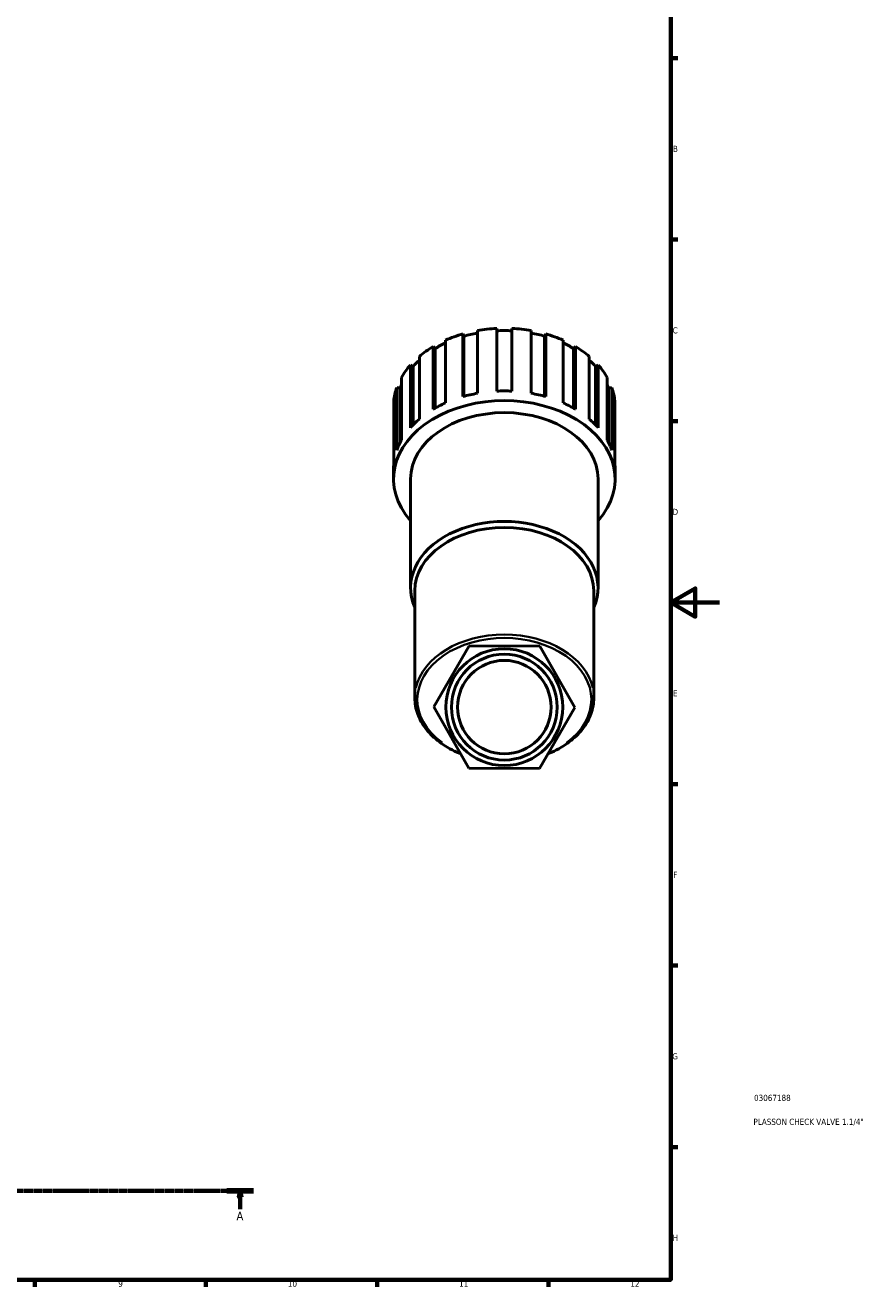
# Model space of a CAD drawing. Header units: millimetres. Extents: x 0 to 914, y 0 to 1066.
# Tile 3 of 6: x 557 to 902, y 17 to 533. Entities that reach past the tile are written whole.
import ezdxf

# ---------------------------------------------------------------- set-up
doc = ezdxf.new("R2010")
doc.units = ezdxf.units.MM
doc.linetypes.add('CHAIN', pattern=[0.7087, 0.4724, -0.0591, 0.1181, -0.0591])
for name, color, linetype, lineweight in [('Border (ISO)', 7, 'Continuous', 70), ('Section Line (ISO)', 7, 'CHAIN', 70), ('Title (ISO)', 7, 'Continuous', 50), ('Visible (ISO)', 7, 'Continuous', 50), ('Visible Narrow (ISO)', 7, 'Continuous', 35)]:
    doc.layers.add(name, color=color, linetype=linetype, lineweight=lineweight)
doc.styles.add('Label Text (ISO)', font='tahoma.ttf')
doc.styles.add('Note Text (ISO)', font='tahoma.ttf')

# ---------------------------------------------------------------- blocks, each defined once
blk = doc.blocks.new('Borders Default Border')
at = {"layer": 'Border (ISO)'}
for p, q in [((821, 519.75), (823.9, 519.75)), ((821, 445.5), (823.9, 445.5)), ((821, 371.25), (823.9, 371.25)), ((821, 222.75), (823.9, 222.75)), ((821, 148.5), (823.9, 148.5)), ((821, 74.25), (823.9, 74.25)), ((560.67, 20), (560.67, 17.1)), ((630.75, 20), (630.75, 17.1)), ((700.83, 20), (700.83, 17.1)), ((770.92, 20), (770.92, 17.1))]:
    blk.add_line(p, q, dxfattribs=at)
at = {"layer": 'Border (ISO)', "flags": 128}
for points in [[(20, 20), (20, 574), (821, 574), (821, 20), (20, 20)], [(841, 297), (821, 297), (831, 302.77), (831, 291.23), (821, 297)]]:
    blk.add_lwpolyline(points, dxfattribs=at)
at = {"layer": 'Border (ISO)', "color": 232, "true_color": 0xca0064, "char_height": 2.5, "attachment_point": 7, "style": 'Note Text (ISO)'}
for s, insert in [('B', (821.89, 481.38)), ('C', (821.73, 407.08)), ('D', (821.73, 332.88)), ('E', (821.94, 258.63)), ('F', (822, 184.38)), ('G', (821.61, 110.08)), ('H', (821.74, 35.88)), ('9', (594.88, 17.05)), ('10', (664.29, 17.05)), ('11', (734.37, 17.1)), ('12', (804.46, 17.1))]:
    blk.add_mtext(s, dxfattribs=dict(at, insert=insert))
blk = doc.blocks.new('Title Blocks ISO')
at = {"layer": 'Title (ISO)', "color": 232, "true_color": 0xca0064, "style": 'Note Text (ISO)'}
for tag, p in [('PART_NUMBER_001', (34.08, 73.13)), ('DESCRIPTION_001', (33.84, 63.34))]:
    blk.add_attdef(tag, p, '', height=2.5, dxfattribs=at)
blk = doc.blocks.new('2dTransSection0')
at = {"layer": 'Section Line (ISO)', "linetype": 'CHAIN'}
blk.add_line((260.6, 56.29), (650.17, 56.29), dxfattribs=at)
at = {"layer": 'Section Line (ISO)', "linetype": 'Continuous', "lineweight": 140}
for p, q in [((260.6, 56.29), (271.46, 56.29)), ((639.31, 56.29), (650.17, 56.29))]:
    blk.add_line(p, q, dxfattribs=at)
at = {"layer": 'Section Line (ISO)', "linetype": 'Continuous'}
for p, q in [((266.03, 56.29), (265.53, 53.79)), ((265.53, 53.79), (266.53, 53.79)), ((266.03, 53.79), (266.03, 56.29)), ((266.53, 53.79), (266.03, 56.29)), ((266.03, 48.91), (266.03, 53.79)), ((644.74, 56.29), (644.24, 53.79)), ((644.24, 53.79), (645.24, 53.79)), ((644.74, 53.79), (644.74, 56.29)), ((645.24, 53.79), (644.74, 56.29)), ((644.74, 48.91), (644.74, 53.79))]:
    blk.add_line(p, q, dxfattribs=at)
at = {"layer": 'Section Line (ISO)', "linetype": 'Continuous', "flags": 128}
for points in [[(266.53, 53.79), (266.03, 56.29), (265.53, 53.79), (266.53, 53.79)], [(645.24, 53.79), (644.74, 56.29), (644.24, 53.79), (645.24, 53.79)]]:
    blk.add_lwpolyline(points, dxfattribs=at)
at = {"layer": 'Section Line (ISO)'}
for points in [[(266.53, 53.79), (266.03, 56.29), (265.53, 53.79), (266.53, 53.79)], [(645.24, 53.79), (644.74, 56.29), (644.24, 53.79), (645.24, 53.79)]]:
    blk.add_solid(points, dxfattribs=at)
at = {"layer": 'Section Line (ISO)', "char_height": 3.5, "attachment_point": 7, "style": 'Label Text (ISO)'}
for insert in [(264.54, 44.29), (643.25, 44.29)]:
    blk.add_mtext('A', dxfattribs=dict(at, insert=insert))

msp = doc.modelspace()

# ---------------------------------------------------------------- linework, layer by layer
at = {"layer": 'Visible (ISO)'}
for p, q in [((741.842, 408.271), (741.842, 382.624)), ((749.771, 383.512), (749.771, 409.159)), ((755.971, 409.159), (755.971, 383.512)), ((763.9, 382.624), (763.9, 408.271)), ((728.792, 404.339), (728.792, 378.692)), ((735.945, 406.916), (736.366, 405.999)), ((735.945, 381.269), (735.945, 406.916)), ((736.366, 405.999), (736.366, 381.388)), ((769.375, 405.999), (769.796, 406.916)), ((769.375, 405.999), (769.375, 381.388)), ((769.796, 406.916), (769.796, 381.269)), ((776.949, 378.692), (776.949, 404.339)), ((718.1, 397.748), (718.1, 372.101)), ((723.776, 401.762), (724.578, 400.982)), ((723.776, 376.115), (723.776, 401.762)), ((724.578, 400.982), (724.578, 376.579)), ((781.164, 400.982), (781.965, 401.762)), ((781.164, 400.982), (781.164, 376.579)), ((781.965, 401.762), (781.965, 376.115)), ((787.641, 372.101), (787.641, 397.748)), ((714.456, 394.201), (715.559, 393.635)), ((714.456, 368.555), (714.456, 394.201)), ((715.559, 393.635), (715.559, 369.74)), ((790.183, 393.635), (791.286, 394.201)), ((790.183, 393.635), (790.183, 369.74)), ((791.286, 394.201), (791.286, 368.555)), ((710.811, 389.144), (710.811, 363.497)), ((794.93, 363.497), (794.93, 389.144)), ((708.895, 384.974), (710.192, 384.676)), ((708.895, 359.327), (708.895, 384.974)), ((710.192, 384.676), (710.192, 362.345)), ((795.55, 384.676), (796.846, 384.974)), ((795.55, 384.676), (795.55, 362.345)), ((796.846, 384.974), (796.846, 359.327)), ((707.639, 379.367), (707.639, 353.721)), ((798.102, 353.721), (798.102, 379.367)), ((707.533, 347.583), (707.533, 351.529)), ((798.208, 347.583), (798.208, 351.529)), ((714.508, 303.075), (714.508, 347.583)), ((791.233, 303.075), (791.233, 347.583)), ((716.252, 258.041), (716.252, 301.842)), ((789.489, 258.041), (789.489, 301.842)), ((738.532, 279.289), (724.003, 254.344)), ((767.4, 279.179), (738.532, 279.289)), ((781.738, 254.124), (767.4, 279.179)), ((724.003, 254.344), (738.342, 229.289)), ((767.209, 229.179), (781.738, 254.124)), ((738.342, 229.289), (767.209, 229.179))]:
    msp.add_line(p, q, dxfattribs=at)
for radius in [23.901, 21.651, 19.121]:
    msp.add_circle((752.871, 254.234), radius, dxfattribs=at)
for centre, major_axis, start_param, end_param in [((752.871, 377.175), (45.338, 0), 1.6392258, 1.8165261), ((752.871, 377.175), (43.977, 0), 1.500247, 1.6413456), ((752.871, 377.175), (45.338, 0), 1.3250665, 1.5023669), ((752.871, 377.175), (43.977, 0), 2.1501913, 2.2696642), ((752.871, 377.175), (45.337, 0), 1.9533851, 2.1306854), ((752.871, 377.175), (43.977, 0), 1.8242904, 1.9555049), ((752.871, 377.175), (43.977, 0), 1.1860878, 1.3173022), ((752.871, 377.175), (45.338, 0), 1.0109073, 1.1882076), ((752.871, 377.175), (43.977, 0), 0.8719285, 0.9914014), ((752.871, 377.175), (45.338, 0), 2.2675443, 2.4448447), ((752.871, 377.175), (45.338, 0), 0.696748, 0.8740483), ((752.871, 377.175), (-45.337, 0), 5.7232962, 5.9005966), ((752.871, 377.175), (43.977, 0), 2.4826707, 2.5838234), ((752.871, 377.175), (43.977, 0), 0.5577692, 0.658922), ((752.871, 377.175), (45.338, 0), 0.3825887, 0.5598891), ((752.871, 347.583), (-45.338, 0), 2.5795229, 6.8452551), ((752.871, 377.175), (-45.338, 0), 6.0374555, 6.2147558), ((752.871, 377.175), (-43.977, 0), 5.9867817, 6.0395753), ((752.871, 351.529), (-45.338, 0), 4.9581188, 5.0949777), ((752.871, 351.529), (-45.338, 0), 4.6439595, 4.7808184), ((752.871, 351.529), (-45.337, 0), 4.3298003, 4.4666592), ((752.871, 377.175), (43.977, 0), 0.24361, 0.2964036), ((752.871, 377.175), (45.337, 0), 0.0684295, 0.2457298), ((752.871, 351.529), (-45.338, 0), 5.2722781, 5.409137), ((752.871, 351.529), (-45.337, 0), 4.015641, 4.1524999), ((752.871, 351.529), (-45.337, 0), 5.5864373, 5.7232962), ((752.871, 347.583), (-38.362, 0), 3.1415927, 6.2831853), ((752.871, 351.529), (-45.338, 0), 3.7014817, 3.8383406), ((752.871, 351.529), (-45.338, 0), 5.9005966, 6.0374555), ((752.871, 351.529), (45.338, 0), 0.2457298, 0.3825887), ((752.871, 351.529), (-45.338, 0), 6.2147558, 6.2831853), ((752.871, 351.529), (45.338, 0), 0, 0.0684295), ((752.871, 303.075), (-38.362, 0), 2.8389274, 6.5858506), ((752.871, 301.842), (-36.619, 0), 3.1415927, 6.2831853)]:
    msp.add_ellipse(centre, major_axis=major_axis, ratio=0.7071068, start_param=start_param, end_param=end_param, dxfattribs=at)
for points, knots in [([(734.965, 235.189), (734.446, 235.397), (733.934, 235.614), (730.839, 236.997), (728.45, 238.389), (724.223, 241.564), (722.385, 243.347), (719.382, 247.201), (718.218, 249.273), (716.652, 253.577), (716.252, 255.809), (716.252, 258.041)], [2.085499, 2.085499, 2.085499, 2.085499, 2.1345624, 2.1345624, 2.3863199, 2.3863199, 2.6380775, 2.6380775, 2.8898351, 2.8898351, 3.1415927, 3.1415927, 3.1415927, 3.1415927]), ([(789.489, 258.041), (789.489, 255.809), (789.089, 253.577), (787.524, 249.273), (786.359, 247.201), (783.356, 243.347), (781.518, 241.564), (777.291, 238.389), (774.902, 236.997), (771.78, 235.601), (771.239, 235.373), (770.69, 235.155)], [0, 0, 0, 0, 0.2517576, 0.2517576, 0.5035151, 0.5035151, 0.7552727, 0.7552727, 1.0070303, 1.0070303, 1.0588213, 1.0588213, 1.0588213, 1.0588213])]:
    msp.add_open_spline(points, degree=3, knots=knots, dxfattribs=at)
at = {"layer": 'Visible Narrow (ISO)'}
for centre, major_axis, start_param, end_param in [((752.871, 257.334), (-35.619, 0), 2.3646647, 7.0574563), ((752.871, 258.041), (36.619, 0), 0.1570796, 2.984513)]:
    msp.add_ellipse(centre, major_axis=major_axis, ratio=0.7071068, start_param=start_param, end_param=end_param, dxfattribs=at)

# ---------------------------------------------------------------- block references
msp.add_blockref('Borders Default Border', (0, 0))
msp.add_blockref('Title Blocks ISO', (821, 20)).add_auto_attribs({'PART_NUMBER_001': '03067188', 'DESCRIPTION_001': 'PLASSON CHECK VALVE 1.1/4"'})
at = {"layer": 'Section Line (ISO)'}
msp.add_blockref('2dTransSection0', (0, 0), dxfattribs=at)

doc.saveas('drawing.dxf')
